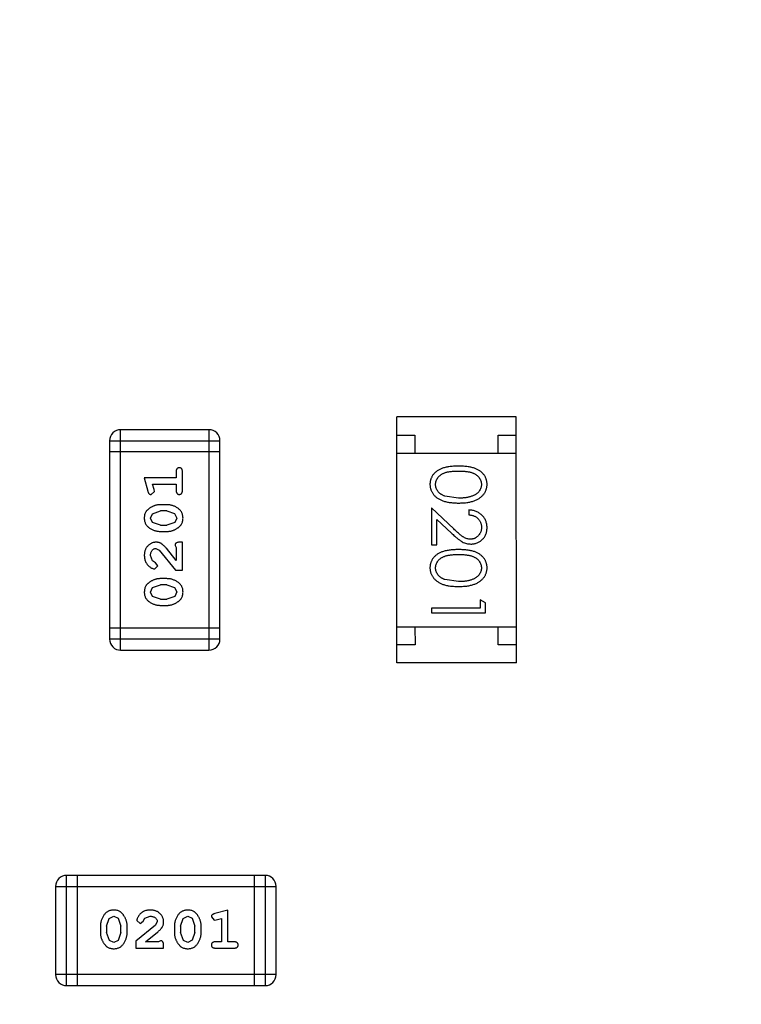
# Model space of a CAD drawing. Header units: millimetres. Extents: x -49 to 165, y -182 to -55.
# Tile 41 of 93: x 123.13 to 125.13, y -118.62 to -115.9. Entities that reach past the tile are written whole.
import ezdxf

# ---------------------------------------------------------------- set-up
doc = ezdxf.new("R2010")
doc.units = ezdxf.units.MM
doc.header["$LTSCALE"] = 1.21
doc.header["$MEASUREMENT"] = 0
doc.header["$PDMODE"] = 3
doc.header["$PDSIZE"] = 0.3125
doc.layers.get('0').update_dxf_attribs({"linetype": 'CONTINUOUS'})
doc.layers.get('DEFPOINTS').update_dxf_attribs({"linetype": 'CONTINUOUS'})
doc.layers.add('Dim', color=3, linetype='CONTINUOUS', lineweight=25)
doc.styles.get("Standard").update_dxf_attribs({"font": 'txt', "width": 0.8})
doc.dimstyles.get("Standard").update_dxf_attribs({"dimtxt": 0.15625, "dimasz": 0.1875, "dimexe": 0.125, "dimexo": 0.0625, "dimgap": 0.09, "dimtad": 0, "dimtih": 1, "dimtoh": 1, "dimzin": 4, "dimdsep": 46, "dimtxsty": 'Standard', "dimblk": '_FILLED', "dimblk1": '_FILLED', "dimblk2": '_FILLED', "dimcen": 0.09, "dimazin": 1, "dimtp": 0.01, "dimtm": 0.01, "dimtfac": 1, "dimtofl": 0, "dimtmove": 0, "dimatfit": 3, "dimldrblk": '_FILLED', "dimfxl": 1, "dimtolj": 1, "dimtzin": 4, "dimarcsym": 0})

# ---------------------------------------------------------------- blocks, each defined once
blk = doc.blocks.new('_FILLED')
at = {"color": 0, "linetype": 'ByBlock'}
blk.add_solid([(0, 0), (-1, 0.1667), (-1, -0.1667)], dxfattribs=at)
blk = doc.blocks.new('*D79')
at = {"layer": 'DEFPOINTS', "color": 0}
for p in [(103.9882, -113.9099), (95.9455, -118.3888), (95.7094, -126.5744), (123.0081, -126.5744), (150.6978, -126.5744)]:
    blk.add_point(p, dxfattribs=at)
at = {"layer": 'Dim', "color": 0, "lineweight": -2}
for p, q in [((103.9361, -113.8752), (99.3703, -110.835)), ((95.6469, -126.5744), (94.6096, -126.5744))]:
    blk.add_line(p, q, dxfattribs=at)
for start, end in [(149.38213, 160.15016), (166.19189, 176.95991)]:
    blk.add_arc((123.0081, -126.5744), 28.2735, start, end, dxfattribs=at)
at = {"layer": 'Dim', "color": 0, "lineweight": -2, "xscale": 1.5, "yscale": 1.5, "zscale": 1.5}
for p, rotation in [((99.4744, -110.9043), 57.86208909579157), ((94.7346, -126.5744), 268.4799565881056)]:
    blk.add_blockref('_FILLED', p, dxfattribs=dict(at, rotation=rotation))
at = {"layer": 'Dim', "color": 0, "insert": (95.9455, -118.3888), "char_height": 1.5, "attachment_point": 5, "rotation": 73.171}
blk.add_mtext('\\A1;34%%d', dxfattribs=at)

msp = doc.modelspace()

# ---------------------------------------------------------------- linework, layer by layer
at = {"color": 6, "linetype": 'Continuous'}
for p, q in [((124.1746, -117.6737), (124.1745, -116.9937)), ((124.5045, -116.9937), (124.1745, -116.9937)), ((124.5046, -117.6737), (124.5045, -116.9937)), ((123.4112, -117.6386), (123.4112, -117.029)), ((123.655, -117.029), (123.4112, -117.029)), ((123.655, -117.029), (123.6551, -117.6386)), ((124.1745, -117.0437), (124.2245, -117.0437)), ((124.2245, -117.0437), (124.2245, -117.0937)), ((124.4545, -117.0937), (124.4545, -117.0437)), ((124.4545, -117.0437), (124.5045, -117.0437)), ((123.3807, -117.0595), (123.3808, -117.6081)), ((123.3807, -117.0595), (123.6855, -117.0595)), ((123.6856, -117.6081), (123.6855, -117.0595)), ((123.6855, -117.09), (123.3807, -117.09)), ((124.1745, -117.0937), (124.5045, -117.0937)), ((123.5646, -117.145), (123.5646, -117.1623)), ((123.5819, -117.1969), (123.5819, -117.145)), ((123.4765, -117.1623), (123.4864, -117.1989)), ((123.5646, -117.1623), (123.4765, -117.1623)), ((123.5038, -117.1947), (123.4996, -117.1796)), ((123.4996, -117.1796), (123.5646, -117.1796)), ((123.5646, -117.1796), (123.5646, -117.1969)), ((123.4955, -117.208), (123.5048, -117.2001)), ((123.5048, -117.2001), (123.5038, -117.1947)), ((123.5389, -117.2363), (123.5211, -117.2363)), ((124.3448, -117.2182), (124.3071, -117.2125)), ((123.4938, -117.2733), (123.4991, -117.2612)), ((123.4991, -117.2612), (123.5214, -117.2536)), ((123.5386, -117.2536), (123.5214, -117.2536)), ((123.5386, -117.2536), (123.5604, -117.2608)), ((123.5604, -117.2608), (123.5662, -117.2731)), ((124.2698, -117.2451), (124.2698, -117.3471)), ((124.3319, -117.3033), (124.2698, -117.2451)), ((124.3737, -117.2509), (124.3737, -117.2644)), ((123.4996, -117.2857), (123.4938, -117.2733)), ((123.5214, -117.2929), (123.4996, -117.2857)), ((123.5214, -117.2929), (123.5386, -117.2929)), ((123.5609, -117.2853), (123.5386, -117.2929)), ((123.5662, -117.2731), (123.5609, -117.2853)), ((124.2852, -117.3471), (124.2852, -117.2772)), ((124.2852, -117.2772), (124.3253, -117.3148)), ((123.5211, -117.3102), (123.5389, -117.3102)), ((123.5819, -117.3401), (123.574, -117.3401)), ((123.5819, -117.4172), (123.5819, -117.3401)), ((124.2698, -117.3471), (124.2852, -117.3471)), ((123.5083, -117.3574), (123.518, -117.3622)), ((123.518, -117.3622), (123.563, -117.4172)), ((123.5646, -117.3904), (123.5376, -117.3569)), ((123.5615, -117.3488), (123.5646, -117.3543)), ((123.5646, -117.3543), (123.5646, -117.3904)), ((123.4992, -117.3918), (123.4938, -117.3769)), ((123.5077, -117.3967), (123.4992, -117.3918)), ((123.5143, -117.4052), (123.5077, -117.3967)), ((123.5058, -117.414), (123.5143, -117.4052)), ((123.563, -117.4172), (123.5819, -117.4172)), ((123.5389, -117.4408), (123.5211, -117.4408)), ((124.3448, -117.449), (124.3071, -117.4433)), ((123.4938, -117.4778), (123.4991, -117.4657)), ((123.4996, -117.4902), (123.4938, -117.4778)), ((123.4991, -117.4657), (123.5214, -117.4581)), ((123.5386, -117.4581), (123.5214, -117.4581)), ((123.5386, -117.4581), (123.5604, -117.4653)), ((123.5604, -117.4653), (123.5662, -117.4776)), ((123.5662, -117.4776), (123.5609, -117.4898)), ((123.5214, -117.4974), (123.4996, -117.4902)), ((123.5214, -117.4974), (123.5386, -117.4974)), ((123.5609, -117.4898), (123.5386, -117.4974)), ((124.4044, -117.499), (124.4044, -117.522)), ((124.4198, -117.5078), (124.4044, -117.499)), ((124.4198, -117.5355), (124.4198, -117.5078)), ((123.5211, -117.5147), (123.5389, -117.5147)), ((124.4044, -117.522), (124.2698, -117.5221)), ((124.2698, -117.5221), (124.2698, -117.5355)), ((124.2698, -117.5355), (124.4198, -117.5355)), ((123.6856, -117.5776), (123.3808, -117.5777)), ((124.1745, -117.5737), (124.5045, -117.5737)), ((124.2245, -117.5737), (124.2246, -117.6237)), ((124.4546, -117.6237), (124.4545, -117.5737)), ((123.6856, -117.6081), (123.3808, -117.6081)), ((123.4112, -117.6386), (123.6551, -117.6386)), ((124.2246, -117.6237), (124.1746, -117.6237)), ((124.5046, -117.6237), (124.4546, -117.6237)), ((124.5046, -117.6737), (124.1746, -117.6737)), ((123.2618, -118.5661), (123.2618, -118.2613)), ((123.8104, -118.2613), (123.2618, -118.2613)), ((123.2923, -118.5661), (123.2923, -118.2613)), ((123.78, -118.2613), (123.78, -118.5661)), ((123.8104, -118.2613), (123.8105, -118.5661)), ((123.2313, -118.2918), (123.2313, -118.5357)), ((123.2313, -118.2918), (123.8409, -118.2918)), ((123.8409, -118.5356), (123.8409, -118.2918)), ((123.3725, -118.402), (123.3798, -118.3802)), ((123.3798, -118.3802), (123.3921, -118.3744)), ((123.3921, -118.3744), (123.4043, -118.3797)), ((123.4043, -118.3797), (123.4119, -118.402)), ((123.4732, -118.3883), (123.4782, -118.3798)), ((123.4782, -118.3798), (123.493, -118.3744)), ((123.577, -118.402), (123.5843, -118.3802)), ((123.5843, -118.3802), (123.5966, -118.3744)), ((123.5966, -118.3744), (123.6088, -118.3797)), ((123.6088, -118.3797), (123.6164, -118.402)), ((123.662, -118.3761), (123.6699, -118.3854)), ((123.7076, -118.3571), (123.671, -118.367)), ((123.6753, -118.3844), (123.6903, -118.3802)), ((123.6903, -118.3802), (123.6903, -118.4452)), ((123.7076, -118.4452), (123.7076, -118.3571)), ((123.3552, -118.4017), (123.3552, -118.4195)), ((123.3725, -118.402), (123.3725, -118.4192)), ((123.4119, -118.4192), (123.4119, -118.402)), ((123.4292, -118.4195), (123.4292, -118.4017)), ((123.5078, -118.3986), (123.4528, -118.4436)), ((123.4559, -118.3864), (123.4647, -118.3948)), ((123.4647, -118.3948), (123.4732, -118.3883)), ((123.5125, -118.3889), (123.5078, -118.3986)), ((123.5597, -118.4017), (123.5597, -118.4194)), ((123.577, -118.402), (123.577, -118.4192)), ((123.6164, -118.4192), (123.6164, -118.402)), ((123.6337, -118.4194), (123.6337, -118.4017)), ((123.6699, -118.3854), (123.6753, -118.3844)), ((123.3802, -118.4415), (123.3725, -118.4192)), ((123.4119, -118.4192), (123.4046, -118.441)), ((123.4795, -118.4452), (123.5131, -118.4181)), ((123.5847, -118.4415), (123.577, -118.4192)), ((123.6164, -118.4192), (123.6091, -118.4409)), ((123.3923, -118.4468), (123.3802, -118.4415)), ((123.4046, -118.441), (123.3923, -118.4468)), ((123.4528, -118.4436), (123.4528, -118.4625)), ((123.4528, -118.4625), (123.5298, -118.4625)), ((123.5157, -118.4452), (123.4795, -118.4452)), ((123.5212, -118.442), (123.5157, -118.4452)), ((123.5298, -118.4625), (123.5298, -118.4546)), ((123.5968, -118.4468), (123.5847, -118.4415)), ((123.6091, -118.4409), (123.5968, -118.4468)), ((123.6903, -118.4452), (123.673, -118.4452)), ((123.673, -118.4625), (123.7249, -118.4625)), ((123.7249, -118.4452), (123.7076, -118.4452)), ((123.8409, -118.5356), (123.2313, -118.5357)), ((123.2618, -118.5661), (123.8105, -118.5661))]:
    msp.add_line(p, q, dxfattribs=at)
at = {"color": 7, "linetype": 'Continuous'}
msp.add_arc((123.0081, -126.5744), 24.48, 100.97933, 79.01595, dxfattribs=at)
at = {"color": 6, "linetype": 'Continuous'}
for centre, start, end in [((123.4112, -117.0595), 90.0045, 180.0045), ((123.655, -117.0595), 0.0045, 90.0045), ((123.4112, -117.6081), 180.0045, 270.0045), ((123.6551, -117.6081), 270.0045, 0.0045), ((123.2618, -118.2918), 90.0045, 180.0045), ((123.8104, -118.2918), 0.0045, 90.0045), ((123.2618, -118.5357), 180.0045, 270.0045), ((123.8105, -118.5356), 270.0045, 0.0045)]:
    msp.add_arc(centre, 0.0305, start, end, dxfattribs=at)
for points, knots in [([(124.3447, -117.1297), (124.3424, -117.1298), (124.3377, -117.1298), (124.3309, -117.1301), (124.3246, -117.1306), (124.3186, -117.1313), (124.3131, -117.1322), (124.308, -117.1333), (124.3032, -117.1346), (124.2989, -117.1361), (124.2949, -117.1378), (124.2912, -117.1397), (124.2877, -117.1417), (124.2845, -117.1439), (124.2815, -117.1461), (124.2788, -117.1486), (124.2764, -117.1513), (124.2742, -117.1541), (124.2723, -117.157), (124.2706, -117.16), (124.2691, -117.1631), (124.268, -117.1663), (124.2671, -117.1696), (124.2664, -117.1729), (124.266, -117.1764), (124.266, -117.1787), (124.266, -117.1799)], [0, 0, 0, 0, 0.068113, 0.132564, 0.193427, 0.250218, 0.303569, 0.353576, 0.400235, 0.443586, 0.484619, 0.524292, 0.56238, 0.599049, 0.63494, 0.669782, 0.704009, 0.737842, 0.771098, 0.803896, 0.836415, 0.868639, 0.900715, 0.933378, 0.966213, 1, 1, 1, 1]), ([(124.4236, -117.1799), (124.4236, -117.1787), (124.4236, -117.1764), (124.4232, -117.1729), (124.4225, -117.1695), (124.4216, -117.1663), (124.4204, -117.163), (124.419, -117.1599), (124.4172, -117.1569), (124.4153, -117.1539), (124.4131, -117.1511), (124.4106, -117.1485), (124.4079, -117.146), (124.4049, -117.1437), (124.4017, -117.1415), (124.3983, -117.1395), (124.3946, -117.1377), (124.3906, -117.136), (124.3863, -117.1345), (124.3816, -117.1332), (124.3765, -117.1321), (124.371, -117.1313), (124.365, -117.1306), (124.3586, -117.1301), (124.3518, -117.1298), (124.3471, -117.1298), (124.3447, -117.1297)], [0, 0, 0, 0, 0.033742, 0.066533, 0.099153, 0.13154, 0.164087, 0.196563, 0.229707, 0.263315, 0.297504, 0.331686, 0.366482, 0.4021, 0.438958, 0.476748, 0.515985, 0.556589, 0.599519, 0.645765, 0.695487, 0.748721, 0.805687, 0.866754, 0.931405, 1, 1, 1, 1]), ([(123.5732, -117.134), (123.5726, -117.134), (123.5714, -117.1341), (123.5698, -117.1346), (123.5683, -117.1355), (123.5669, -117.1366), (123.5659, -117.1382), (123.5651, -117.1401), (123.5646, -117.1425), (123.5646, -117.1441), (123.5646, -117.145)], [0, 0, 0, 0, 0.11517, 0.223509, 0.328254, 0.438012, 0.553651, 0.682263, 0.830856, 1, 1, 1, 1]), ([(123.5819, -117.145), (123.5819, -117.1441), (123.5818, -117.1424), (123.5814, -117.1401), (123.5806, -117.1382), (123.5795, -117.1366), (123.5782, -117.1354), (123.5767, -117.1346), (123.575, -117.1341), (123.5738, -117.134), (123.5732, -117.134)], [0, 0, 0, 0, 0.169012, 0.317488, 0.445429, 0.560977, 0.67065, 0.776666, 0.88492, 1, 1, 1, 1]), ([(124.2813, -117.1803), (124.2814, -117.1787), (124.2816, -117.1754), (124.2829, -117.1705), (124.285, -117.1658), (124.2873, -117.162), (124.2896, -117.1592), (124.2916, -117.1571), (124.2937, -117.1552), (124.296, -117.1534), (124.2985, -117.1518), (124.3012, -117.1503), (124.3041, -117.149), (124.3073, -117.1477), (124.3107, -117.1466), (124.3144, -117.1457), (124.3186, -117.145), (124.3231, -117.1443), (124.328, -117.1438), (124.3333, -117.1435), (124.3389, -117.1432), (124.3428, -117.1432), (124.3448, -117.1432)], [0, 0, 0, 0, 0.060034, 0.120278, 0.182348, 0.247919, 0.281641, 0.315701, 0.350322, 0.385703, 0.421819, 0.459196, 0.497866, 0.538301, 0.58121, 0.628183, 0.679403, 0.734699, 0.794074, 0.858416, 0.927049, 1, 1, 1, 1]), ([(124.3448, -117.1432), (124.3468, -117.1432), (124.3507, -117.1432), (124.3564, -117.1435), (124.3617, -117.1438), (124.3666, -117.1443), (124.3711, -117.1449), (124.3752, -117.1458), (124.379, -117.1467), (124.3824, -117.1478), (124.3855, -117.149), (124.3884, -117.1504), (124.3911, -117.1519), (124.3936, -117.1535), (124.396, -117.1552), (124.3981, -117.1571), (124.4, -117.1591), (124.4023, -117.162), (124.4046, -117.1657), (124.4068, -117.1704), (124.408, -117.1754), (124.4082, -117.1787), (124.4083, -117.1803)], [0, 0, 0, 0, 0.073302, 0.142286, 0.206253, 0.266017, 0.321612, 0.372532, 0.419497, 0.462398, 0.502825, 0.541489, 0.579034, 0.615143, 0.650298, 0.684912, 0.718701, 0.752189, 0.817245, 0.879117, 0.939613, 1, 1, 1, 1]), ([(124.266, -117.1799), (124.266, -117.1811), (124.266, -117.1835), (124.2665, -117.187), (124.2671, -117.1904), (124.268, -117.1938), (124.2693, -117.197), (124.2707, -117.2002), (124.2725, -117.2033), (124.2744, -117.2063), (124.2767, -117.2092), (124.2792, -117.2119), (124.282, -117.2145), (124.285, -117.2169), (124.2883, -117.2192), (124.2919, -117.2213), (124.2957, -117.2232), (124.2998, -117.225), (124.3042, -117.2266), (124.3089, -117.2279), (124.314, -117.2291), (124.3195, -117.23), (124.3253, -117.2307), (124.3314, -117.2313), (124.338, -117.2316), (124.3425, -117.2316), (124.3447, -117.2317)], [0, 0, 0, 0, 0.033824, 0.067298, 0.10028, 0.133019, 0.165736, 0.198792, 0.232372, 0.266409, 0.301016, 0.336196, 0.371972, 0.408574, 0.446394, 0.485225, 0.525372, 0.567224, 0.611081, 0.65775, 0.70702, 0.759235, 0.814484, 0.873227, 0.934937, 1, 1, 1, 1]), ([(124.3071, -117.2125), (124.306, -117.2121), (124.304, -117.2114), (124.3011, -117.21), (124.2983, -117.2086), (124.2958, -117.207), (124.2935, -117.2052), (124.2914, -117.2034), (124.2895, -117.2014), (124.2872, -117.1986), (124.2849, -117.1949), (124.2829, -117.1902), (124.2815, -117.1853), (124.2814, -117.182), (124.2813, -117.1803)], [0, 0, 0, 0, 0.075949, 0.148549, 0.218996, 0.286119, 0.351826, 0.416074, 0.478265, 0.540325, 0.660405, 0.774606, 0.887187, 1, 1, 1, 1]), ([(124.3447, -117.2317), (124.347, -117.2316), (124.3515, -117.2316), (124.3581, -117.2313), (124.3643, -117.2308), (124.3702, -117.23), (124.3756, -117.229), (124.3808, -117.2279), (124.3855, -117.2265), (124.3899, -117.2249), (124.394, -117.2231), (124.3979, -117.2212), (124.4014, -117.219), (124.4047, -117.2168), (124.4077, -117.2144), (124.4105, -117.2118), (124.413, -117.2091), (124.4153, -117.2062), (124.4173, -117.2032), (124.419, -117.2001), (124.4204, -117.197), (124.4216, -117.1937), (124.4225, -117.1904), (124.4232, -117.187), (124.4236, -117.1834), (124.4236, -117.1811), (124.4236, -117.1799)], [0, 0, 0, 0, 0.065278, 0.127205, 0.186168, 0.241675, 0.294115, 0.343609, 0.390387, 0.434463, 0.476646, 0.517002, 0.555936, 0.593716, 0.630057, 0.665601, 0.700745, 0.734917, 0.768681, 0.802087, 0.834849, 0.867433, 0.900138, 0.932806, 0.966212, 1, 1, 1, 1]), ([(124.4083, -117.1803), (124.4082, -117.182), (124.408, -117.1853), (124.4068, -117.1901), (124.4046, -117.1948), (124.4023, -117.1985), (124.4, -117.2014), (124.398, -117.2034), (124.3958, -117.2054), (124.3933, -117.2072), (124.3906, -117.2089), (124.3876, -117.2104), (124.3844, -117.2119), (124.381, -117.2132), (124.3773, -117.2144), (124.3735, -117.2154), (124.3693, -117.2162), (124.3649, -117.217), (124.3602, -117.2175), (124.3553, -117.218), (124.3501, -117.2181), (124.3466, -117.2182), (124.3448, -117.2182)], [0, 0, 0, 0, 0.059689, 0.119507, 0.181075, 0.246162, 0.279894, 0.314468, 0.350403, 0.387474, 0.426147, 0.466624, 0.508745, 0.553328, 0.600058, 0.649177, 0.700552, 0.754894, 0.811825, 0.871514, 0.934319, 1, 1, 1, 1]), ([(123.4864, -117.1989), (123.4866, -117.1998), (123.4871, -117.2013), (123.4879, -117.2034), (123.4889, -117.205), (123.4899, -117.2062), (123.4911, -117.207), (123.4924, -117.2076), (123.4939, -117.2079), (123.495, -117.2079), (123.4955, -117.208)], [0, 0, 0, 0, 0.187321, 0.344927, 0.475328, 0.579604, 0.674244, 0.773631, 0.882025, 1, 1, 1, 1]), ([(123.5646, -117.1969), (123.5646, -117.1978), (123.5647, -117.1995), (123.5651, -117.2018), (123.5659, -117.2038), (123.5669, -117.2054), (123.5683, -117.2065), (123.5698, -117.2074), (123.5714, -117.2079), (123.5726, -117.2079), (123.5732, -117.208)], [0, 0, 0, 0, 0.169102, 0.317658, 0.446239, 0.563118, 0.671828, 0.776546, 0.884858, 1, 1, 1, 1]), ([(123.5732, -117.208), (123.5739, -117.2079), (123.575, -117.2079), (123.5767, -117.2073), (123.5782, -117.2065), (123.5796, -117.2054), (123.5806, -117.2038), (123.5814, -117.2018), (123.5818, -117.1995), (123.5819, -117.1978), (123.5819, -117.1969)], [0, 0, 0, 0, 0.115051, 0.223278, 0.329269, 0.437893, 0.554681, 0.682591, 0.83103, 1, 1, 1, 1]), ([(123.5211, -117.2363), (123.52, -117.2363), (123.5179, -117.2363), (123.5147, -117.2366), (123.5116, -117.2372), (123.5085, -117.2378), (123.5054, -117.2388), (123.5024, -117.2399), (123.4994, -117.2412), (123.4966, -117.2427), (123.4938, -117.2443), (123.4913, -117.2459), (123.4889, -117.2476), (123.4868, -117.2492), (123.485, -117.2509), (123.4833, -117.2526), (123.4819, -117.2544), (123.4803, -117.2567), (123.4787, -117.2599), (123.4774, -117.2641), (123.4766, -117.2686), (123.4765, -117.2718), (123.4765, -117.2734)], [0, 0, 0, 0, 0.049855, 0.099516, 0.148482, 0.19758, 0.246804, 0.296268, 0.346517, 0.397047, 0.446826, 0.49336, 0.537801, 0.579207, 0.617974, 0.654833, 0.689171, 0.722088, 0.786392, 0.853518, 0.924186, 1, 1, 1, 1]), ([(123.5835, -117.2732), (123.5834, -117.2717), (123.5834, -117.2689), (123.5826, -117.2648), (123.5815, -117.261), (123.5799, -117.2574), (123.5779, -117.2541), (123.5754, -117.251), (123.5724, -117.2482), (123.5691, -117.2458), (123.5655, -117.2436), (123.5618, -117.2416), (123.5581, -117.24), (123.5543, -117.2386), (123.5505, -117.2376), (123.5467, -117.2368), (123.5428, -117.2364), (123.5402, -117.2363), (123.5389, -117.2363)], [0, 0, 0, 0, 0.067217, 0.131051, 0.19272, 0.252824, 0.312745, 0.373449, 0.436041, 0.501494, 0.567761, 0.632087, 0.695096, 0.757109, 0.817993, 0.878657, 0.939311, 1, 1, 1, 1]), ([(124.4237, -117.2998), (124.4236, -117.2981), (124.4235, -117.2948), (124.4229, -117.29), (124.4217, -117.2854), (124.4202, -117.2809), (124.4182, -117.2767), (124.4158, -117.2727), (124.4129, -117.2689), (124.4096, -117.2653), (124.406, -117.2621), (124.4021, -117.2592), (124.398, -117.2568), (124.3936, -117.2547), (124.3889, -117.2531), (124.3841, -117.252), (124.3789, -117.2512), (124.3754, -117.251), (124.3737, -117.2509)], [0, 0, 0, 0, 0.06445, 0.126725, 0.187421, 0.247417, 0.306749, 0.366595, 0.427749, 0.490235, 0.553031, 0.614805, 0.676505, 0.738096, 0.801021, 0.864897, 0.931209, 1, 1, 1, 1]), ([(124.3737, -117.2644), (124.375, -117.2645), (124.3776, -117.2647), (124.3814, -117.2655), (124.3849, -117.2664), (124.3882, -117.2676), (124.3913, -117.2692), (124.3942, -117.2709), (124.3968, -117.2729), (124.3992, -117.2752), (124.4013, -117.2776), (124.4032, -117.2802), (124.4048, -117.283), (124.406, -117.286), (124.407, -117.289), (124.4078, -117.2923), (124.4082, -117.2956), (124.4082, -117.2979), (124.4083, -117.2991)], [0, 0, 0, 0, 0.073648, 0.143686, 0.210962, 0.275557, 0.338064, 0.399311, 0.4594, 0.51934, 0.579024, 0.637809, 0.695959, 0.754122, 0.813113, 0.873453, 0.935561, 1, 1, 1, 1]), ([(123.4765, -117.2734), (123.4765, -117.2749), (123.4766, -117.2777), (123.4773, -117.2818), (123.4784, -117.2856), (123.48, -117.2892), (123.4821, -117.2925), (123.4846, -117.2955), (123.4876, -117.2983), (123.491, -117.3008), (123.4946, -117.303), (123.4982, -117.3049), (123.5019, -117.3065), (123.5057, -117.3079), (123.5095, -117.3089), (123.5133, -117.3097), (123.5172, -117.3101), (123.5198, -117.3102), (123.5211, -117.3102)], [0, 0, 0, 0, 0.06692, 0.130834, 0.19258, 0.252759, 0.312631, 0.373411, 0.436359, 0.501894, 0.568244, 0.632472, 0.69556, 0.757163, 0.818592, 0.878885, 0.939235, 1, 1, 1, 1]), ([(123.5389, -117.3102), (123.5399, -117.3102), (123.5421, -117.3102), (123.5452, -117.3098), (123.5484, -117.3094), (123.5515, -117.3087), (123.5545, -117.3078), (123.5575, -117.3067), (123.5605, -117.3054), (123.5633, -117.3039), (123.5661, -117.3024), (123.5686, -117.3007), (123.5709, -117.2991), (123.573, -117.2974), (123.5749, -117.2957), (123.5766, -117.294), (123.578, -117.2923), (123.5796, -117.2899), (123.5812, -117.2868), (123.5825, -117.2826), (123.5833, -117.278), (123.5834, -117.2748), (123.5835, -117.2732)], [0, 0, 0, 0, 0.049886, 0.09882, 0.148132, 0.19689, 0.246038, 0.295176, 0.345305, 0.395692, 0.445312, 0.491875, 0.535813, 0.577009, 0.616081, 0.652689, 0.687585, 0.720206, 0.785062, 0.85223, 0.923759, 1, 1, 1, 1]), ([(124.3253, -117.3148), (124.3268, -117.3162), (124.3298, -117.319), (124.3341, -117.3229), (124.3382, -117.3265), (124.3421, -117.3297), (124.3457, -117.3325), (124.3491, -117.335), (124.3523, -117.3371), (124.3561, -117.3394), (124.3609, -117.3418), (124.3668, -117.3437), (124.3728, -117.3449), (124.377, -117.345), (124.3791, -117.3451)], [0, 0, 0, 0, 0.09953, 0.192079, 0.277712, 0.357454, 0.429648, 0.495771, 0.555538, 0.608657, 0.707578, 0.804328, 0.901298, 1, 1, 1, 1]), ([(124.3779, -117.3317), (124.3762, -117.3316), (124.373, -117.3315), (124.3682, -117.3304), (124.3636, -117.3287), (124.3598, -117.3268), (124.3566, -117.3247), (124.3539, -117.3228), (124.351, -117.3205), (124.3477, -117.3178), (124.3442, -117.3147), (124.3404, -117.3113), (124.3362, -117.3074), (124.3334, -117.3047), (124.3319, -117.3033)], [0, 0, 0, 0, 0.088014, 0.174976, 0.2638, 0.355443, 0.406413, 0.465519, 0.533076, 0.609353, 0.693899, 0.787171, 0.889197, 1, 1, 1, 1]), ([(124.4083, -117.2991), (124.4082, -117.3002), (124.4082, -117.3024), (124.4078, -117.3057), (124.4071, -117.3088), (124.4061, -117.3117), (124.4048, -117.3146), (124.4033, -117.3173), (124.4014, -117.3198), (124.3993, -117.3223), (124.397, -117.3245), (124.3946, -117.3264), (124.3921, -117.328), (124.3895, -117.3294), (124.3867, -117.3304), (124.3839, -117.3311), (124.3809, -117.3316), (124.3789, -117.3316), (124.3779, -117.3317)], [0, 0, 0, 0, 0.068027, 0.133505, 0.19695, 0.26027, 0.322741, 0.384982, 0.448465, 0.513424, 0.578224, 0.640011, 0.700094, 0.760067, 0.819012, 0.877878, 0.938035, 1, 1, 1, 1]), ([(124.3791, -117.3451), (124.3806, -117.3451), (124.3835, -117.345), (124.3878, -117.3444), (124.3919, -117.3434), (124.396, -117.3421), (124.3998, -117.3403), (124.4035, -117.3381), (124.4071, -117.3356), (124.4104, -117.3326), (124.4136, -117.3294), (124.4162, -117.3259), (124.4185, -117.3221), (124.4204, -117.3181), (124.4219, -117.3139), (124.4229, -117.3094), (124.4235, -117.3047), (124.4236, -117.3014), (124.4237, -117.2998)], [0, 0, 0, 0, 0.06271, 0.123347, 0.183401, 0.242828, 0.302097, 0.36242, 0.423725, 0.487032, 0.550491, 0.612709, 0.674265, 0.73617, 0.799211, 0.863483, 0.930525, 1, 1, 1, 1]), ([(123.5093, -117.3401), (123.5082, -117.3401), (123.506, -117.3402), (123.5027, -117.3407), (123.4996, -117.3415), (123.4966, -117.3426), (123.4938, -117.3441), (123.4911, -117.3459), (123.4885, -117.348), (123.486, -117.3504), (123.4838, -117.353), (123.4818, -117.3559), (123.4802, -117.3589), (123.4788, -117.3621), (123.4778, -117.3655), (123.477, -117.3691), (123.4766, -117.3729), (123.4765, -117.3755), (123.4765, -117.3768)], [0, 0, 0, 0, 0.060981, 0.120256, 0.178148, 0.236115, 0.293993, 0.352864, 0.413358, 0.476056, 0.539296, 0.602396, 0.665116, 0.728325, 0.792919, 0.859317, 0.928302, 1, 1, 1, 1]), ([(123.5376, -117.3569), (123.5368, -117.356), (123.5353, -117.3543), (123.5331, -117.3519), (123.531, -117.3498), (123.529, -117.3479), (123.5271, -117.3463), (123.5253, -117.345), (123.5237, -117.3439), (123.5217, -117.3427), (123.5191, -117.3417), (123.5159, -117.3408), (123.5126, -117.3402), (123.5104, -117.3401), (123.5093, -117.3401)], [0, 0, 0, 0, 0.103002, 0.197728, 0.285279, 0.365235, 0.437224, 0.502446, 0.560545, 0.611446, 0.707576, 0.80349, 0.900532, 1, 1, 1, 1]), ([(123.574, -117.3401), (123.573, -117.3401), (123.571, -117.3402), (123.5683, -117.3406), (123.566, -117.3413), (123.5643, -117.3423), (123.563, -117.3437), (123.5621, -117.3452), (123.5615, -117.3469), (123.5615, -117.3481), (123.5615, -117.3488)], [0, 0, 0, 0, 0.1844, 0.34094, 0.473574, 0.586824, 0.690029, 0.789175, 0.890445, 1, 1, 1, 1]), ([(123.4938, -117.3769), (123.4939, -117.3755), (123.4939, -117.3728), (123.4948, -117.369), (123.4962, -117.3656), (123.4981, -117.3627), (123.5004, -117.3604), (123.5028, -117.3587), (123.5055, -117.3576), (123.5074, -117.3575), (123.5083, -117.3574)], [0, 0, 0, 0, 0.156344, 0.299348, 0.4327, 0.561, 0.682299, 0.791883, 0.89611, 1, 1, 1, 1]), ([(124.3448, -117.3605), (124.3424, -117.3605), (124.3377, -117.3605), (124.331, -117.3609), (124.3246, -117.3614), (124.3187, -117.3621), (124.3131, -117.363), (124.308, -117.364), (124.3033, -117.3654), (124.2989, -117.3669), (124.2949, -117.3686), (124.2912, -117.3704), (124.2877, -117.3724), (124.2845, -117.3746), (124.2816, -117.3769), (124.2788, -117.3794), (124.2764, -117.382), (124.2742, -117.3848), (124.2723, -117.3878), (124.2706, -117.3908), (124.2691, -117.3939), (124.268, -117.3971), (124.2671, -117.4003), (124.2664, -117.4037), (124.266, -117.4071), (124.266, -117.4095), (124.266, -117.4107)], [0, 0, 0, 0, 0.068113, 0.132564, 0.193427, 0.250218, 0.303569, 0.353576, 0.400235, 0.443586, 0.484619, 0.524292, 0.56238, 0.599049, 0.63494, 0.669782, 0.704009, 0.737842, 0.771098, 0.803896, 0.836415, 0.868639, 0.900715, 0.933378, 0.966213, 1, 1, 1, 1]), ([(124.2814, -117.4111), (124.2814, -117.4095), (124.2816, -117.4062), (124.2829, -117.4013), (124.285, -117.3965), (124.2874, -117.3928), (124.2897, -117.3899), (124.2916, -117.3879), (124.2937, -117.386), (124.296, -117.3842), (124.2986, -117.3826), (124.3013, -117.3811), (124.3042, -117.3798), (124.3073, -117.3785), (124.3107, -117.3774), (124.3145, -117.3765), (124.3186, -117.3757), (124.3231, -117.3751), (124.328, -117.3746), (124.3333, -117.3742), (124.3389, -117.374), (124.3428, -117.374), (124.3448, -117.374)], [0, 0, 0, 0, 0.060034, 0.120278, 0.182348, 0.247919, 0.281641, 0.315701, 0.350322, 0.385703, 0.421819, 0.459196, 0.497866, 0.538301, 0.58121, 0.628183, 0.679403, 0.734699, 0.794074, 0.858416, 0.927049, 1, 1, 1, 1]), ([(124.4237, -117.4107), (124.4236, -117.4095), (124.4236, -117.4071), (124.4232, -117.4037), (124.4225, -117.4003), (124.4216, -117.397), (124.4204, -117.3938), (124.419, -117.3907), (124.4173, -117.3877), (124.4153, -117.3847), (124.4131, -117.3819), (124.4106, -117.3792), (124.4079, -117.3768), (124.405, -117.3744), (124.4017, -117.3723), (124.3983, -117.3703), (124.3946, -117.3684), (124.3906, -117.3668), (124.3863, -117.3653), (124.3816, -117.364), (124.3765, -117.3629), (124.371, -117.362), (124.365, -117.3614), (124.3586, -117.3609), (124.3518, -117.3605), (124.3472, -117.3605), (124.3448, -117.3605)], [0, 0, 0, 0, 0.033742, 0.066533, 0.099153, 0.13154, 0.164087, 0.196563, 0.229707, 0.263315, 0.297504, 0.331686, 0.366482, 0.4021, 0.438958, 0.476748, 0.515985, 0.556589, 0.599519, 0.645765, 0.695487, 0.748721, 0.805687, 0.866754, 0.931405, 1, 1, 1, 1]), ([(124.3448, -117.374), (124.3468, -117.374), (124.3507, -117.374), (124.3564, -117.3742), (124.3617, -117.3746), (124.3666, -117.3751), (124.3711, -117.3757), (124.3752, -117.3765), (124.379, -117.3774), (124.3824, -117.3785), (124.3855, -117.3798), (124.3884, -117.3811), (124.3911, -117.3826), (124.3936, -117.3843), (124.396, -117.386), (124.3981, -117.3879), (124.4, -117.3899), (124.4023, -117.3928), (124.4046, -117.3965), (124.4068, -117.4012), (124.408, -117.4061), (124.4082, -117.4094), (124.4083, -117.4111)], [0, 0, 0, 0, 0.073302, 0.142286, 0.206253, 0.266017, 0.321612, 0.372532, 0.419497, 0.462398, 0.502825, 0.541489, 0.579034, 0.615143, 0.650298, 0.684912, 0.718701, 0.752189, 0.817245, 0.879117, 0.939613, 1, 1, 1, 1]), ([(123.4765, -117.3768), (123.4766, -117.3785), (123.4767, -117.3818), (123.4775, -117.3868), (123.479, -117.3915), (123.481, -117.396), (123.4834, -117.4002), (123.4863, -117.4038), (123.4895, -117.407), (123.4931, -117.4095), (123.4966, -117.4114), (123.5, -117.4129), (123.503, -117.4138), (123.5049, -117.414), (123.5058, -117.414)], [0, 0, 0, 0, 0.098286, 0.193983, 0.289056, 0.384352, 0.477435, 0.566197, 0.652355, 0.737986, 0.818188, 0.887401, 0.94802, 1, 1, 1, 1]), ([(124.266, -117.4107), (124.266, -117.4119), (124.266, -117.4142), (124.2665, -117.4177), (124.2671, -117.4212), (124.2681, -117.4245), (124.2693, -117.4278), (124.2707, -117.431), (124.2725, -117.4341), (124.2744, -117.4371), (124.2767, -117.44), (124.2792, -117.4427), (124.282, -117.4453), (124.2851, -117.4477), (124.2884, -117.45), (124.2919, -117.452), (124.2957, -117.454), (124.2998, -117.4557), (124.3042, -117.4574), (124.3089, -117.4587), (124.314, -117.4599), (124.3195, -117.4608), (124.3253, -117.4615), (124.3315, -117.4621), (124.338, -117.4623), (124.3425, -117.4624), (124.3448, -117.4624)], [0, 0, 0, 0, 0.033824, 0.067298, 0.10028, 0.133019, 0.165736, 0.198792, 0.232372, 0.266409, 0.301016, 0.336196, 0.371972, 0.408574, 0.446394, 0.485225, 0.525372, 0.567224, 0.611081, 0.65775, 0.70702, 0.759235, 0.814484, 0.873227, 0.934937, 1, 1, 1, 1]), ([(124.3071, -117.4433), (124.3061, -117.4429), (124.304, -117.4421), (124.3011, -117.4408), (124.2984, -117.4394), (124.2958, -117.4377), (124.2935, -117.436), (124.2914, -117.4342), (124.2895, -117.4321), (124.2872, -117.4293), (124.2849, -117.4256), (124.2829, -117.4209), (124.2816, -117.4161), (124.2814, -117.4128), (124.2814, -117.4111)], [0, 0, 0, 0, 0.075949, 0.148549, 0.218996, 0.286119, 0.351826, 0.416074, 0.478265, 0.540325, 0.660405, 0.774606, 0.887187, 1, 1, 1, 1]), ([(124.3448, -117.4624), (124.3471, -117.4624), (124.3516, -117.4623), (124.3581, -117.4621), (124.3643, -117.4615), (124.3702, -117.4608), (124.3756, -117.4598), (124.3808, -117.4587), (124.3855, -117.4572), (124.3899, -117.4557), (124.394, -117.4538), (124.3979, -117.4519), (124.4014, -117.4498), (124.4047, -117.4476), (124.4077, -117.4451), (124.4105, -117.4426), (124.413, -117.4399), (124.4153, -117.437), (124.4173, -117.434), (124.419, -117.4309), (124.4204, -117.4277), (124.4216, -117.4245), (124.4225, -117.4212), (124.4232, -117.4177), (124.4236, -117.4142), (124.4236, -117.4118), (124.4237, -117.4107)], [0, 0, 0, 0, 0.065278, 0.127205, 0.186168, 0.241675, 0.294115, 0.343609, 0.390387, 0.434463, 0.476646, 0.517002, 0.555936, 0.593716, 0.630057, 0.665601, 0.700745, 0.734917, 0.768681, 0.802087, 0.834849, 0.867433, 0.900138, 0.932806, 0.966212, 1, 1, 1, 1]), ([(124.4083, -117.4111), (124.4082, -117.4127), (124.408, -117.416), (124.4068, -117.4209), (124.4046, -117.4255), (124.4023, -117.4293), (124.4, -117.4322), (124.398, -117.4342), (124.3958, -117.4362), (124.3933, -117.438), (124.3906, -117.4396), (124.3876, -117.4412), (124.3845, -117.4427), (124.381, -117.444), (124.3774, -117.4451), (124.3735, -117.4462), (124.3693, -117.447), (124.3649, -117.4478), (124.3602, -117.4483), (124.3553, -117.4487), (124.3502, -117.4489), (124.3466, -117.4489), (124.3448, -117.449)], [0, 0, 0, 0, 0.059689, 0.119507, 0.181075, 0.246162, 0.279894, 0.314468, 0.350403, 0.387474, 0.426147, 0.466624, 0.508745, 0.553328, 0.600058, 0.649177, 0.700552, 0.754894, 0.811825, 0.871514, 0.934319, 1, 1, 1, 1]), ([(123.5211, -117.4408), (123.52, -117.4408), (123.5179, -117.4408), (123.5147, -117.4411), (123.5116, -117.4417), (123.5085, -117.4423), (123.5054, -117.4433), (123.5024, -117.4444), (123.4994, -117.4457), (123.4966, -117.4472), (123.4938, -117.4488), (123.4913, -117.4504), (123.489, -117.4521), (123.4869, -117.4537), (123.485, -117.4554), (123.4834, -117.4571), (123.4819, -117.4589), (123.4804, -117.4612), (123.4788, -117.4644), (123.4775, -117.4686), (123.4767, -117.4731), (123.4766, -117.4763), (123.4765, -117.4779)], [0, 0, 0, 0, 0.049855, 0.099516, 0.148482, 0.19758, 0.246804, 0.296268, 0.346517, 0.397047, 0.446826, 0.49336, 0.537801, 0.579207, 0.617974, 0.654833, 0.689171, 0.722088, 0.786392, 0.853518, 0.924186, 1, 1, 1, 1]), ([(123.5835, -117.4777), (123.5834, -117.4762), (123.5834, -117.4734), (123.5827, -117.4693), (123.5815, -117.4655), (123.5799, -117.4619), (123.5779, -117.4586), (123.5754, -117.4555), (123.5725, -117.4527), (123.5691, -117.4503), (123.5655, -117.4481), (123.5618, -117.4461), (123.5581, -117.4445), (123.5543, -117.4431), (123.5505, -117.4421), (123.5467, -117.4413), (123.5428, -117.4409), (123.5402, -117.4408), (123.5389, -117.4408)], [0, 0, 0, 0, 0.067217, 0.131051, 0.19272, 0.252824, 0.312745, 0.373449, 0.436041, 0.501494, 0.567761, 0.632087, 0.695096, 0.757109, 0.817993, 0.878657, 0.939311, 1, 1, 1, 1]), ([(123.4765, -117.4779), (123.4766, -117.4794), (123.4766, -117.4822), (123.4773, -117.4863), (123.4785, -117.4901), (123.48, -117.4937), (123.4821, -117.497), (123.4846, -117.5), (123.4876, -117.5028), (123.491, -117.5053), (123.4946, -117.5075), (123.4983, -117.5094), (123.502, -117.5111), (123.5057, -117.5124), (123.5095, -117.5134), (123.5134, -117.5142), (123.5172, -117.5146), (123.5198, -117.5147), (123.5211, -117.5147)], [0, 0, 0, 0, 0.06692, 0.130834, 0.19258, 0.252759, 0.312631, 0.373411, 0.436359, 0.501894, 0.568244, 0.632472, 0.69556, 0.757163, 0.818592, 0.878885, 0.939235, 1, 1, 1, 1]), ([(123.5389, -117.5147), (123.54, -117.5147), (123.5421, -117.5147), (123.5453, -117.5144), (123.5484, -117.5139), (123.5515, -117.5132), (123.5545, -117.5123), (123.5575, -117.5112), (123.5605, -117.5099), (123.5634, -117.5084), (123.5661, -117.5069), (123.5686, -117.5052), (123.5709, -117.5036), (123.5731, -117.5019), (123.5749, -117.5002), (123.5766, -117.4985), (123.578, -117.4968), (123.5796, -117.4944), (123.5812, -117.4913), (123.5825, -117.4871), (123.5833, -117.4825), (123.5834, -117.4793), (123.5835, -117.4777)], [0, 0, 0, 0, 0.049886, 0.09882, 0.148132, 0.19689, 0.246038, 0.295176, 0.345305, 0.395692, 0.445312, 0.491875, 0.535813, 0.577009, 0.616081, 0.652689, 0.687585, 0.720206, 0.785062, 0.85223, 0.923759, 1, 1, 1, 1]), ([(123.392, -118.3571), (123.3906, -118.3571), (123.3878, -118.3572), (123.3837, -118.3579), (123.3798, -118.359), (123.3763, -118.3606), (123.373, -118.3627), (123.3699, -118.3652), (123.3671, -118.3682), (123.3647, -118.3716), (123.3625, -118.3752), (123.3606, -118.3788), (123.3589, -118.3825), (123.3576, -118.3863), (123.3565, -118.3901), (123.3558, -118.3939), (123.3553, -118.3978), (123.3552, -118.4004), (123.3552, -118.4017)], [0, 0, 0, 0, 0.06692, 0.130834, 0.19258, 0.252759, 0.312631, 0.373411, 0.436359, 0.501894, 0.568244, 0.632472, 0.69556, 0.757163, 0.818592, 0.878885, 0.939235, 1, 1, 1, 1]), ([(123.4292, -118.4017), (123.4291, -118.4006), (123.4291, -118.3985), (123.4288, -118.3953), (123.4283, -118.3922), (123.4276, -118.3891), (123.4267, -118.386), (123.4256, -118.383), (123.4243, -118.38), (123.4228, -118.3772), (123.4212, -118.3744), (123.4195, -118.3719), (123.4179, -118.3695), (123.4162, -118.3674), (123.4145, -118.3656), (123.4128, -118.3639), (123.4111, -118.3625), (123.4087, -118.361), (123.4055, -118.3594), (123.4014, -118.358), (123.3968, -118.3572), (123.3936, -118.3571), (123.392, -118.3571)], [0, 0, 0, 0, 0.049855, 0.099516, 0.148482, 0.19758, 0.246804, 0.296268, 0.346517, 0.397047, 0.446826, 0.49336, 0.537801, 0.579207, 0.617974, 0.654833, 0.689171, 0.722088, 0.786392, 0.853518, 0.924186, 1, 1, 1, 1]), ([(123.4932, -118.3571), (123.4915, -118.3571), (123.4881, -118.3573), (123.4832, -118.3581), (123.4784, -118.3596), (123.4739, -118.3615), (123.4698, -118.364), (123.4661, -118.3668), (123.463, -118.3701), (123.4605, -118.3737), (123.4585, -118.3772), (123.457, -118.3805), (123.4561, -118.3836), (123.456, -118.3855), (123.4559, -118.3864)], [0, 0, 0, 0, 0.098286, 0.193983, 0.289056, 0.384352, 0.477435, 0.566197, 0.652355, 0.737986, 0.818188, 0.887401, 0.94802, 1, 1, 1, 1]), ([(123.493, -118.3744), (123.4944, -118.3744), (123.4971, -118.3745), (123.501, -118.3754), (123.5043, -118.3767), (123.5072, -118.3787), (123.5095, -118.3809), (123.5113, -118.3834), (123.5123, -118.3861), (123.5125, -118.388), (123.5125, -118.3889)], [0, 0, 0, 0, 0.156344, 0.299348, 0.4327, 0.561, 0.682299, 0.791883, 0.89611, 1, 1, 1, 1]), ([(123.5298, -118.3899), (123.5298, -118.3887), (123.5297, -118.3865), (123.5293, -118.3833), (123.5284, -118.3802), (123.5273, -118.3772), (123.5258, -118.3744), (123.5241, -118.3717), (123.522, -118.3691), (123.5196, -118.3666), (123.5169, -118.3644), (123.5141, -118.3624), (123.511, -118.3608), (123.5078, -118.3594), (123.5044, -118.3584), (123.5008, -118.3576), (123.497, -118.3572), (123.4945, -118.3571), (123.4932, -118.3571)], [0, 0, 0, 0, 0.060981, 0.120256, 0.178148, 0.236115, 0.293993, 0.352864, 0.413358, 0.476056, 0.539296, 0.602396, 0.665116, 0.728325, 0.792919, 0.859317, 0.928302, 1, 1, 1, 1]), ([(123.5965, -118.3571), (123.5951, -118.3571), (123.5923, -118.3572), (123.5882, -118.3579), (123.5844, -118.359), (123.5808, -118.3606), (123.5775, -118.3627), (123.5744, -118.3652), (123.5716, -118.3682), (123.5692, -118.3715), (123.567, -118.3751), (123.5651, -118.3788), (123.5634, -118.3825), (123.5621, -118.3863), (123.561, -118.3901), (123.5603, -118.3939), (123.5598, -118.3978), (123.5598, -118.4004), (123.5597, -118.4017)], [0, 0, 0, 0, 0.06692, 0.130834, 0.19258, 0.252759, 0.312631, 0.373411, 0.436359, 0.501894, 0.568244, 0.632472, 0.69556, 0.757163, 0.818592, 0.878885, 0.939235, 1, 1, 1, 1]), ([(123.6337, -118.4017), (123.6336, -118.4006), (123.6336, -118.3985), (123.6333, -118.3953), (123.6328, -118.3921), (123.6321, -118.389), (123.6312, -118.386), (123.6301, -118.383), (123.6288, -118.38), (123.6273, -118.3771), (123.6257, -118.3744), (123.6241, -118.3718), (123.6224, -118.3695), (123.6207, -118.3674), (123.619, -118.3656), (123.6173, -118.3639), (123.6156, -118.3625), (123.6132, -118.3609), (123.61, -118.3593), (123.6059, -118.358), (123.6013, -118.3572), (123.5982, -118.3571), (123.5965, -118.3571)], [0, 0, 0, 0, 0.049855, 0.099516, 0.148482, 0.19758, 0.246804, 0.296268, 0.346517, 0.397047, 0.446826, 0.49336, 0.537801, 0.579207, 0.617974, 0.654833, 0.689171, 0.722088, 0.786392, 0.853518, 0.924186, 1, 1, 1, 1]), ([(123.671, -118.367), (123.6702, -118.3672), (123.6686, -118.3677), (123.6665, -118.3685), (123.6649, -118.3694), (123.6637, -118.3705), (123.6629, -118.3717), (123.6624, -118.373), (123.662, -118.3745), (123.662, -118.3756), (123.662, -118.3761)], [0, 0, 0, 0, 0.187321, 0.344927, 0.475328, 0.579604, 0.674244, 0.773631, 0.882025, 1, 1, 1, 1]), ([(123.5131, -118.4181), (123.514, -118.4174), (123.5156, -118.4159), (123.518, -118.4137), (123.5201, -118.4116), (123.522, -118.4096), (123.5236, -118.4077), (123.525, -118.4059), (123.5261, -118.4043), (123.5272, -118.4022), (123.5283, -118.3997), (123.5292, -118.3965), (123.5297, -118.3932), (123.5298, -118.391), (123.5298, -118.3899)], [0, 0, 0, 0, 0.103002, 0.197728, 0.285279, 0.365235, 0.437224, 0.502446, 0.560545, 0.611446, 0.707576, 0.80349, 0.900532, 1, 1, 1, 1]), ([(123.3552, -118.4195), (123.3552, -118.4205), (123.3553, -118.4227), (123.3556, -118.4258), (123.3561, -118.429), (123.3568, -118.4321), (123.3576, -118.4351), (123.3588, -118.4381), (123.36, -118.4411), (123.3615, -118.4439), (123.3631, -118.4467), (123.3647, -118.4492), (123.3664, -118.4515), (123.368, -118.4536), (123.3697, -118.4555), (123.3714, -118.4572), (123.3731, -118.4586), (123.3755, -118.4602), (123.3787, -118.4618), (123.3829, -118.4631), (123.3874, -118.4639), (123.3906, -118.464), (123.3923, -118.4641)], [0, 0, 0, 0, 0.049886, 0.09882, 0.148132, 0.19689, 0.246038, 0.295176, 0.345305, 0.395692, 0.445312, 0.491875, 0.535813, 0.577009, 0.616081, 0.652689, 0.687585, 0.720206, 0.785062, 0.85223, 0.923759, 1, 1, 1, 1]), ([(123.3923, -118.4641), (123.3937, -118.464), (123.3965, -118.464), (123.4006, -118.4632), (123.4045, -118.4621), (123.408, -118.4605), (123.4114, -118.4585), (123.4144, -118.456), (123.4172, -118.453), (123.4197, -118.4497), (123.4219, -118.4461), (123.4238, -118.4424), (123.4255, -118.4387), (123.4268, -118.4349), (123.4278, -118.4311), (123.4286, -118.4273), (123.4291, -118.4234), (123.4291, -118.4208), (123.4292, -118.4195)], [0, 0, 0, 0, 0.067217, 0.131051, 0.19272, 0.252824, 0.312745, 0.373449, 0.436041, 0.501494, 0.567761, 0.632087, 0.695096, 0.757109, 0.817993, 0.878657, 0.939311, 1, 1, 1, 1]), ([(123.5597, -118.4194), (123.5597, -118.4205), (123.5598, -118.4226), (123.5601, -118.4258), (123.5606, -118.429), (123.5613, -118.432), (123.5621, -118.4351), (123.5633, -118.4381), (123.5645, -118.441), (123.566, -118.4439), (123.5676, -118.4467), (123.5692, -118.4492), (123.5709, -118.4515), (123.5725, -118.4536), (123.5742, -118.4555), (123.5759, -118.4572), (123.5776, -118.4586), (123.58, -118.4602), (123.5832, -118.4618), (123.5874, -118.4631), (123.592, -118.4639), (123.5951, -118.464), (123.5968, -118.4641)], [0, 0, 0, 0, 0.049886, 0.09882, 0.148132, 0.19689, 0.246038, 0.295176, 0.345305, 0.395692, 0.445312, 0.491875, 0.535813, 0.577009, 0.616081, 0.652689, 0.687585, 0.720206, 0.785062, 0.85223, 0.923759, 1, 1, 1, 1]), ([(123.5968, -118.4641), (123.5982, -118.464), (123.601, -118.4639), (123.6051, -118.4632), (123.609, -118.4621), (123.6125, -118.4605), (123.6159, -118.4585), (123.6189, -118.456), (123.6217, -118.453), (123.6242, -118.4496), (123.6264, -118.446), (123.6283, -118.4424), (123.63, -118.4387), (123.6313, -118.4349), (123.6324, -118.4311), (123.6331, -118.4272), (123.6336, -118.4234), (123.6336, -118.4207), (123.6337, -118.4194)], [0, 0, 0, 0, 0.067217, 0.131051, 0.19272, 0.252824, 0.312745, 0.373449, 0.436041, 0.501494, 0.567761, 0.632087, 0.695096, 0.757109, 0.817993, 0.878657, 0.939311, 1, 1, 1, 1]), ([(123.5298, -118.4546), (123.5298, -118.4536), (123.5298, -118.4516), (123.5293, -118.4489), (123.5287, -118.4466), (123.5276, -118.4449), (123.5263, -118.4436), (123.5248, -118.4427), (123.523, -118.4421), (123.5218, -118.4421), (123.5212, -118.442)], [0, 0, 0, 0, 0.1844, 0.34094, 0.473574, 0.586824, 0.690029, 0.789175, 0.890445, 1, 1, 1, 1]), ([(123.673, -118.4452), (123.6721, -118.4452), (123.6704, -118.4452), (123.6681, -118.4457), (123.6661, -118.4465), (123.6646, -118.4475), (123.6634, -118.4489), (123.6626, -118.4504), (123.6621, -118.452), (123.662, -118.4532), (123.662, -118.4538)], [0, 0, 0, 0, 0.169102, 0.317658, 0.446239, 0.563118, 0.671828, 0.776546, 0.884858, 1, 1, 1, 1]), ([(123.662, -118.4538), (123.662, -118.4544), (123.6621, -118.4556), (123.6626, -118.4573), (123.6634, -118.4588), (123.6646, -118.4602), (123.6661, -118.4612), (123.6681, -118.4619), (123.6704, -118.4624), (123.6721, -118.4625), (123.673, -118.4625)], [0, 0, 0, 0, 0.115051, 0.223278, 0.329269, 0.437893, 0.554681, 0.682591, 0.83103, 1, 1, 1, 1]), ([(123.7359, -118.4538), (123.7359, -118.4532), (123.7358, -118.452), (123.7353, -118.4503), (123.7345, -118.4488), (123.7333, -118.4475), (123.7318, -118.4464), (123.7298, -118.4457), (123.7275, -118.4452), (123.7258, -118.4452), (123.7249, -118.4452)], [0, 0, 0, 0, 0.11517, 0.223509, 0.328254, 0.438012, 0.553651, 0.682263, 0.830856, 1, 1, 1, 1]), ([(123.7249, -118.4625), (123.7258, -118.4625), (123.7275, -118.4624), (123.7298, -118.4619), (123.7318, -118.4612), (123.7333, -118.4601), (123.7345, -118.4588), (123.7353, -118.4573), (123.7358, -118.4556), (123.7359, -118.4544), (123.7359, -118.4538)], [0, 0, 0, 0, 0.169012, 0.317488, 0.445429, 0.560977, 0.67065, 0.776666, 0.88492, 1, 1, 1, 1])]:
    msp.add_open_spline(points, degree=3, knots=knots, dxfattribs=at)

# ---------------------------------------------------------------- dimensions: what is measured, and where the dimension line sits
at = {"layer": 'Dim'}
dim = msp.add_angular_dim_2l(base=(95.9455, -118.3888), line1=((123.0081, -126.5744), (103.9882, -113.9099)), line2=((95.7094, -126.5744), (150.6978, -126.5744)), dimstyle='Standard', override={"dimtxt": 1.5, "dimasz": 1.5, "dimtih": 0, "dimtoh": 0, "dimzin": 0, "dimcen": 0.198, "dimadec": 0, "dimazin": 0, "dimtp": 0, "dimtm": 0, "dimtdec": 4, "dimtzin": 0, "dimarcsym": 1}, dxfattribs=at)
dim.commit()
dim.dimension.update_dxf_attribs({"geometry": '*D79', "text_midpoint": (95.9455, -118.3888)})

doc.saveas('drawing.dxf')
